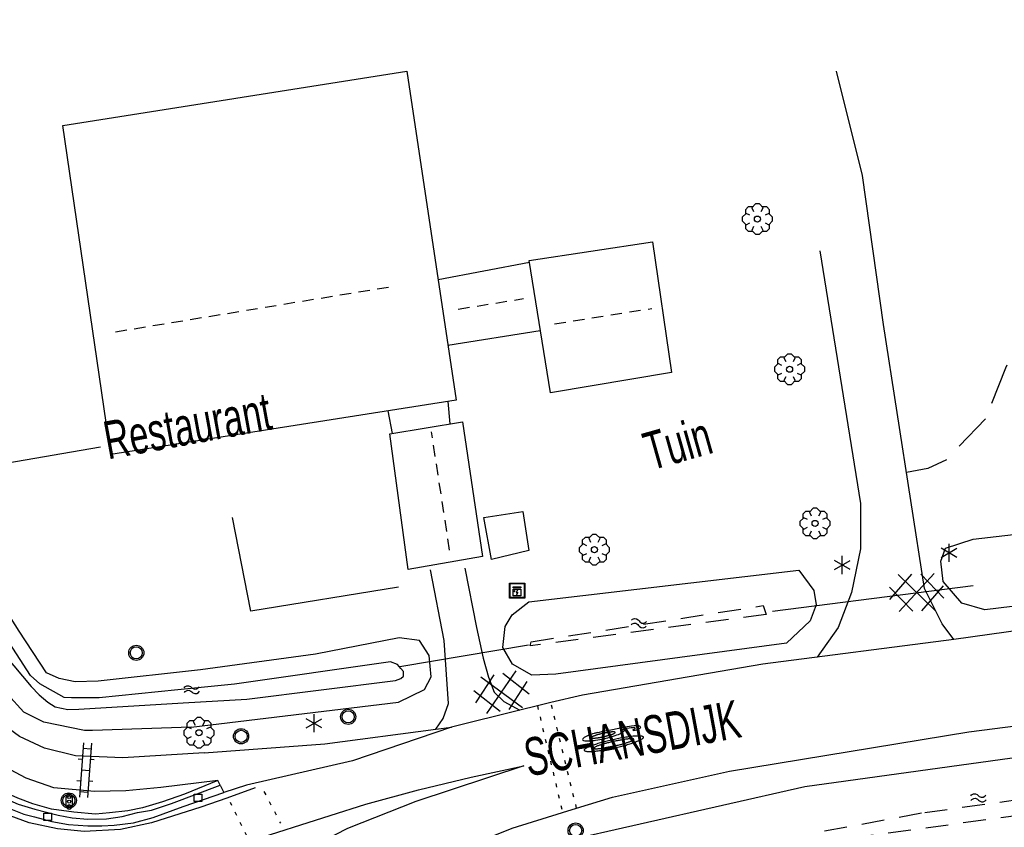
# Model space of a CAD drawing. Extents: x 99796 to 103543, y 406299 to 407646.
# Tile 21 of 85: x 100927 to 100992, y 407151 to 407205. Entities that reach past the tile are written whole.
import ezdxf
from ezdxf.enums import TextEntityAlignment as Align

# ---------------------------------------------------------------- set-up
doc = ezdxf.new("R2010")
doc.units = 0
for name, pattern in [('Cult-sch', [4.5, 2.5, -2]), ('Knt V.O.P', [0.75, 0.25, -0.5]), ('Noklijn', [1.25, 0.75, -0.5]), ('Slootbodem', [2.5, 1.5, -1])]:
    doc.linetypes.add(name, pattern=pattern)
for name, color, linetype in [('1101', 252, 'CONTINUOUS'), ('1104', 252, 'CONTINUOUS'), ('1106', 252, 'CONTINUOUS'), ('1107', 252, 'CONTINUOUS'), ('1110', 252, 'CONTINUOUS'), ('1206', 252, 'CONTINUOUS'), ('1213', 252, 'Knt V.O.P'), ('1233', 252, 'CONTINUOUS'), ('1403', 252, 'CONTINUOUS'), ('1404', 252, 'CONTINUOUS'), ('1406', 252, 'Slootbodem'), ('1605', 252, 'CONTINUOUS'), ('1701', 252, 'CONTINUOUS'), ('1901', 252, 'Noklijn'), ('2004', 252, 'Hekwerk'), ('2010', 252, 'Cult-sch'), ('2401', 252, 'CONTINUOUS'), ('2501', 252, 'CONTINUOUS'), ('2701', 252, 'CONTINUOUS'), ('2901', 252, 'CONTINUOUS'), ('3402', 252, 'CONTINUOUS'), ('3605', 252, 'CONTINUOUS'), ('4406', 252, 'CONTINUOUS'), ('4411', 252, 'CONTINUOUS'), ('4501', 252, 'CONTINUOUS'), ('4601', 252, 'CONTINUOUS')]:
    doc.layers.add(name, color=color, linetype=linetype)
doc.linetypes.add('Hekwerk', pattern='A,4,-1,[1,dgnlstyle.shx,S=0.004,R=0,X=0,Y=0],-1', length=6)

# ---------------------------------------------------------------- blocks, each defined once
blk = doc.blocks.new('VERKEERSBORD', base_point=(97503.821083, 403507.602474))
at = {"layer": '2401'}
for radius in [0.5, 0.5, 0.4, 0.4]:
    blk.add_circle((97503.821083, 403507.602474), radius, dxfattribs=at)
blk = doc.blocks.new('BOOM', base_point=(97503.821083, 403507.602474))
at = {"layer": '2901'}
for points in [[(97504.071083, 403508.102474, 0), (97504.196083, 403508.352474, 0), (97503.946083, 403508.602474, 0), (97503.696083, 403508.602474, 0), (97503.446083, 403508.352474, 0), (97503.571083, 403508.102474, 0)], [(97503.321083, 403507.852474, 0), (97503.071083, 403507.977474, 0), (97502.821083, 403507.727474, 0), (97502.821083, 403507.477474, 0), (97503.071083, 403507.227474, 0), (97503.321083, 403507.352474, 0)], [(97503.491578, 403508.39797, 0), (97503.202364, 403508.39797, 0), (97503.025588, 403508.221193, 0), (97503.025588, 403507.931979, 0)], [(97504.616578, 403507.931979, 0), (97504.616578, 403508.221193, 0), (97504.439801, 403508.39797, 0), (97504.150588, 403508.39797, 0)], [(97504.321083, 403507.352474, 0), (97504.571083, 403507.227474, 0), (97504.821083, 403507.477474, 0), (97504.821083, 403507.727474, 0), (97504.571083, 403507.977474, 0), (97504.321083, 403507.852474, 0)], [(97503.025588, 403507.27297, 0), (97503.025588, 403506.983756, 0), (97503.202364, 403506.806979, 0), (97503.491578, 403506.806979, 0)], [(97503.571083, 403507.102474, 0), (97503.446083, 403506.852474, 0), (97503.696083, 403506.602474, 0), (97503.946083, 403506.602474, 0), (97504.196083, 403506.852474, 0), (97504.071083, 403507.102474, 0)], [(97504.150588, 403506.806979, 0), (97504.439801, 403506.806979, 0), (97504.616578, 403506.983756, 0), (97504.616578, 403507.27297, 0)]]:
    blk.add_polyline3d(points, dxfattribs=at)
blk.add_circle((97503.821083, 403507.602474), 0.2, dxfattribs=at)
blk.add_circle((97503.821083, 403507.602474), 0.2, dxfattribs=at)
blk = doc.blocks.new('WATERSYMBOOL', base_point=(97503.821083, 403517.176353))
at = {"layer": '4601'}
for points in [[(97503.321083, 403517.326353, 0), (97503.383583, 403517.388853, 0), (97503.508583, 403517.451353, 0), (97503.633583, 403517.451353, 0), (97503.758583, 403517.388853, 0), (97503.821083, 403517.326353, 0), (97503.883583, 403517.263853, 0), (97504.008583, 403517.201353, 0), (97504.133583, 403517.201353, 0), (97504.258583, 403517.263853, 0), (97504.321083, 403517.326353, 0)], [(97503.321083, 403517.026353, 0), (97503.383583, 403517.088853, 0), (97503.508583, 403517.151353, 0), (97503.633583, 403517.151353, 0), (97503.758583, 403517.088853, 0), (97503.821083, 403517.026353, 0), (97503.883583, 403516.963853, 0), (97504.008583, 403516.901353, 0), (97504.133583, 403516.901353, 0), (97504.258583, 403516.963853, 0), (97504.321083, 403517.026353, 0)]]:
    blk.add_polyline3d(points, dxfattribs=at)
blk = doc.blocks.new('LICHTMAST', base_point=(106423.199838, 404577.892233))
at = {"layer": '2701'}
for points in [[(106422.680222, 404577.592233, 0), (106423.719453, 404578.192234, 0)], [(106423.719453, 404577.592234, 0), (106422.680222, 404578.192233, 0)], [(106423.199838, 404577.292233, 0), (106423.199838, 404578.492233, 0)]]:
    blk.add_polyline3d(points, dxfattribs=at)
blk = doc.blocks.new('TEKST_60', base_point=(97500.879966, 403507.602474))
at = {"layer": '1233'}
for points in [[(97501.529114, 403508.315661, 0), (97501.530074, 403508.310162, 0), (97501.532959, 403508.304676, 0), (97501.537762, 403508.299214, 0), (97501.544473, 403508.293791, 0), (97501.553073, 403508.288419, 0), (97501.563544, 403508.283112, 0), (97501.575859, 403508.277881, 0), (97501.589989, 403508.27274, 0), (97501.6059, 403508.267701, 0), (97501.623553, 403508.262776, 0), (97501.642907, 403508.257977, 0), (97501.663914, 403508.253316, 0), (97501.686523, 403508.248804, 0), (97501.710682, 403508.244451, 0), (97501.73633, 403508.24027, 0), (97501.763407, 403508.236267, 0), (97501.791846, 403508.232456, 0), (97501.82158, 403508.228843, 0), (97501.852538, 403508.225437, 0), (97501.884642, 403508.222247, 0), (97501.91782, 403508.219282, 0), (97501.951988, 403508.216547, 0), (97501.987066, 403508.21405, 0), (97502.022964, 403508.211796, 0), (97502.059602, 403508.20979, 0), (97502.09689, 403508.208039, 0), (97502.134739, 403508.206545, 0), (97502.173057, 403508.205314, 0), (97502.211745, 403508.204346, 0), (97502.250723, 403508.203645, 0), (97502.290584, 403508.206804, 0), (97502.329842, 403508.206641, 0), (97502.3691, 403508.206749, 0), (97502.408268, 403508.207125, 0), (97502.447246, 403508.207771, 0), (97502.485943, 403508.208684, 0), (97502.524261, 403508.209862, 0), (97502.562108, 403508.211302, 0), (97502.599395, 403508.213, 0), (97502.636042, 403508.214954, 0), (97502.671938, 403508.217157, 0), (97502.707025, 403508.219605, 0), (97502.741191, 403508.222292, 0), (97502.774376, 403508.22521, 0), (97502.806482, 403508.228354, 0), (97502.837447, 403508.231716, 0), (97502.867192, 403508.235286, 0), (97502.895636, 403508.239058, 0), (97502.922018, 403508.239431, 0), (97502.947672, 403508.243577, 0), (97502.971845, 403508.247896, 0), (97502.994458, 403508.252376, 0), (97503.015471, 403508.257007, 0), (97503.034833, 403508.261779, 0), (97503.052495, 403508.266678, 0), (97503.068406, 403508.271694, 0), (97503.082547, 403508.276815, 0), (97503.094868, 403508.282029, 0), (97503.105348, 403508.287322, 0), (97503.113958, 403508.292681, 0), (97503.120667, 403508.298095, 0), (97503.125486, 403508.303549, 0), (97503.128375, 403508.309032, 0), (97503.129067, 403508.312623, 0), (97503.128381, 403508.320027, 0), (97503.125498, 403508.325514, 0), (97503.120695, 403508.330975, 0), (97503.113982, 403508.336399, 0), (97503.105388, 403508.34177, 0), (97503.094914, 403508.347078, 0), (97503.0826, 403508.352309, 0), (97503.068465, 403508.35745, 0), (97503.05256, 403508.362488, 0), (97503.034905, 403508.367412, 0), (97503.015549, 403508.372211, 0), (97502.994543, 403508.376873, 0), (97502.971937, 403508.381385, 0), (97502.94778, 403508.385737, 0), (97502.922133, 403508.38992, 0), (97502.895056, 403508.393922, 0), (97502.866609, 403508.397734, 0), (97502.836882, 403508.401347, 0), (97502.805924, 403508.404753, 0), (97502.773816, 403508.407942, 0), (97502.740638, 403508.410907, 0), (97502.70647, 403508.413642, 0), (97502.671392, 403508.41614, 0), (97502.635728, 403508.416385, 0), (97502.599084, 403508.418312, 0), (97502.56178, 403508.419988, 0), (97502.523925, 403508.421412, 0), (97502.485601, 403508.422578, 0), (97502.446896, 403508.423484, 0), (97502.407911, 403508.42413, 0), (97502.368737, 403508.424512, 0), (97502.329472, 403508.42463, 0), (97502.290198, 403508.424484, 0), (97502.251024, 403508.424073, 0), (97502.212039, 403508.423399, 0), (97502.173336, 403508.422464, 0), (97502.135012, 403508.42127, 0), (97502.097158, 403508.419818, 0), (97502.059855, 403508.418115, 0), (97502.023213, 403508.416162, 0), (97501.9873, 403508.413966, 0), (97501.952218, 403508.411531, 0), (97501.918036, 403508.408863, 0), (97501.884855, 403508.405968, 0), (97501.852742, 403508.402854, 0), (97501.821776, 403508.399529, 0), (97501.792034, 403508.395998, 0), (97501.763587, 403508.392273, 0), (97501.736502, 403508.388361, 0), (97501.710847, 403508.384272, 0), (97501.686682, 403508.380016, 0), (97501.664066, 403508.375602, 0), (97501.643053, 403508.371043, 0), (97501.623693, 403508.366348, 0), (97501.605968, 403508.363512, 0), (97501.59005, 403508.358495, 0), (97501.575912, 403508.353374, 0), (97501.56359, 403508.348161, 0), (97501.553112, 403508.342868, 0), (97501.544504, 403508.337508, 0), (97501.537785, 403508.332094, 0), (97501.532974, 403508.32664, 0), (97501.529806, 403508.319252, 0)], [(97500.879966, 403507.602474, 0), (97500.881649, 403507.587424, 0), (97500.888877, 403507.573963, 0), (97500.900901, 403507.560569, 0), (97500.917692, 403507.547273, 0), (97500.939209, 403507.534108, 0), (97500.965401, 403507.521106, 0), (97500.996205, 403507.508299, 0), (97501.031546, 403507.495716, 0), (97501.071338, 403507.483388, 0), (97501.115488, 403507.471346, 0), (97501.163887, 403507.459617, 0), (97501.21642, 403507.44823, 0), (97501.27296, 403507.437212, 0), (97501.333371, 403507.426592, 0), (97501.397506, 403507.416392, 0), (97501.465212, 403507.406639, 0), (97501.536326, 403507.397356, 0), (97501.610675, 403507.388565, 0), (97501.688082, 403507.380288, 0), (97501.76836, 403507.372544, 0), (97501.851314, 403507.36535, 0), (97501.936747, 403507.358727, 0), (97502.024447, 403507.35269, 0), (97502.114218, 403507.347252, 0), (97502.205818, 403507.342426, 0), (97502.299049, 403507.338225, 0), (97502.39368, 403507.334659, 0), (97502.48948, 403507.331736, 0), (97502.586221, 403507.329463, 0), (97502.683672, 403507.327846, 0), (97502.781592, 403507.326889, 0), (97502.879742, 403507.326593, 0), (97502.977902, 403507.32696, 0), (97503.075822, 403507.327989, 0), (97503.173261, 403507.329677, 0), (97503.27, 403507.332021, 0), (97503.365799, 403507.335013, 0), (97503.460427, 403507.338649, 0), (97503.553655, 403507.342917, 0), (97503.645262, 403507.34781, 0), (97503.735018, 403507.353314, 0), (97503.822724, 403507.359415, 0), (97503.908149, 403507.366101, 0), (97503.991093, 403507.373354, 0), (97504.071367, 403507.381157, 0), (97504.14877, 403507.389491, 0), (97504.223112, 403507.398336, 0), (97504.294223, 403507.407671, 0), (97504.361913, 403507.417474, 0), (97504.426043, 403507.42772, 0), (97504.486451, 403507.438384, 0), (97504.542979, 403507.449443, 0), (97504.595505, 403507.460869, 0), (97504.643901, 403507.472633, 0), (97504.688036, 403507.484707, 0), (97504.727819, 403507.497064, 0), (97504.763152, 403507.509673, 0), (97504.793943, 403507.522503, 0), (97504.820134, 403507.535524, 0), (97504.841634, 403507.548704, 0), (97504.858422, 403507.562012, 0), (97504.87043, 403507.575415, 0), (97504.877646, 403507.588882, 0), (97504.879966, 403507.602474, 0), (97504.877637, 403507.615874, 0), (97504.87041, 403507.629335, 0), (97504.858393, 403507.642731, 0), (97504.841595, 403507.656026, 0), (97504.820085, 403507.66919, 0), (97504.793885, 403507.682192, 0), (97504.763084, 403507.695, 0), (97504.727742, 403507.707583, 0), (97504.68795, 403507.71991, 0), (97504.643806, 403507.731954, 0), (97504.595402, 403507.743683, 0), (97504.542867, 403507.75507, 0), (97504.486332, 403507.766086, 0), (97504.425915, 403507.776708, 0), (97504.361778, 403507.786906, 0), (97504.294081, 403507.79666, 0), (97504.222963, 403507.805943, 0), (97504.148615, 403507.814734, 0), (97504.071206, 403507.823012, 0), (97503.990926, 403507.830756, 0), (97503.907977, 403507.837948, 0), (97503.822547, 403507.844571, 0), (97503.734837, 403507.85061, 0), (97503.645076, 403507.856048, 0), (97503.553466, 403507.860873, 0), (97503.460235, 403507.865074, 0), (97503.365604, 403507.86864, 0), (97503.269804, 403507.871563, 0), (97503.173063, 403507.873836, 0), (97503.075622, 403507.875453, 0), (97502.977702, 403507.87641, 0), (97502.879542, 403507.876706, 0), (97502.781392, 403507.876339, 0), (97502.683472, 403507.87531, 0), (97502.586023, 403507.873622, 0), (97502.489284, 403507.871278, 0), (97502.393485, 403507.868286, 0), (97502.298857, 403507.86465, 0), (97502.205629, 403507.860381, 0), (97502.114032, 403507.85549, 0), (97502.024266, 403507.849986, 0), (97501.93657, 403507.843884, 0), (97501.851142, 403507.837198, 0), (97501.768193, 403507.829945, 0), (97501.687921, 403507.822142, 0), (97501.61052, 403507.813809, 0), (97501.536177, 403507.804963, 0), (97501.46507, 403507.795628, 0), (97501.397371, 403507.785825, 0), (97501.333243, 403507.77558, 0), (97501.272841, 403507.764914, 0), (97501.216308, 403507.753856, 0), (97501.163784, 403507.742431, 0), (97501.115393, 403507.730667, 0), (97501.071252, 403507.718591, 0), (97501.031469, 403507.706235, 0), (97500.996137, 403507.693626, 0), (97500.965343, 403507.680796, 0), (97500.93916, 403507.667775, 0), (97500.917652, 403507.654595, 0), (97500.900871, 403507.641287, 0), (97500.888857, 403507.627883, 0), (97500.881639, 403507.614417, 0)], [(97501.529368, 403507.601157, 0), (97501.530997, 403507.593796, 0), (97501.535875, 403507.586454, 0), (97501.54399, 403507.579148, 0), (97501.555324, 403507.571897, 0), (97501.569847, 403507.564718, 0), (97501.587526, 403507.557627, 0), (97501.608318, 403507.550642, 0), (97501.632172, 403507.54378, 0), (97501.659032, 403507.537057, 0), (97501.688833, 403507.530491, 0), (97501.721502, 403507.524096, 0), (97501.756961, 403507.517887, 0), (97501.795125, 403507.511881, 0), (97501.835902, 403507.506091, 0), (97501.879194, 403507.50053, 0), (97501.924895, 403507.495214, 0), (97501.972897, 403507.490153, 0), (97502.023079, 403507.485362, 0), (97502.075331, 403507.480851, 0), (97502.129514, 403507.47663, 0), (97502.185507, 403507.47271, 0), (97502.24318, 403507.469103, 0), (97502.302373, 403507.465812, 0), (97502.362967, 403507.462851, 0), (97502.4248, 403507.460223, 0), (97502.487734, 403507.457936, 0), (97502.551608, 403507.455995, 0), (97502.616272, 403507.454406, 0), (97502.681576, 403507.45317, 0), (97502.747349, 403507.452293, 0), (97502.813443, 403507.451775, 0), (97502.880029, 403507.450275, 0), (97502.94595, 403507.451823, 0), (97503.012054, 403507.452389, 0), (97503.077827, 403507.453315, 0), (97503.14312, 403507.454598, 0), (97503.207792, 403507.456235, 0), (97503.271665, 403507.458222, 0), (97503.334587, 403507.460555, 0), (97503.396428, 403507.463228, 0), (97503.45701, 403507.466234, 0), (97503.516211, 403507.469567, 0), (97503.573871, 403507.473217, 0), (97503.629861, 403507.477177, 0), (97503.684051, 403507.481437, 0), (97503.73629, 403507.485986, 0), (97503.786478, 403507.490815, 0), (97503.834476, 403507.49591, 0), (97503.880174, 403507.50126, 0), (97503.923461, 403507.506852, 0), (97503.964227, 403507.512672, 0), (97504.002392, 403507.518706, 0), (97504.037847, 403507.52494, 0), (97504.070512, 403507.53136, 0), (97504.100306, 403507.537948, 0), (97504.127159, 403507.54469, 0), (97504.151011, 403507.551569, 0), (97504.171793, 403507.558569, 0), (97504.189464, 403507.565673, 0), (97504.203984, 403507.572863, 0), (97504.215314, 403507.580122, 0), (97504.223423, 403507.587434, 0), (97504.228301, 403507.59478, 0), (97504.229919, 403507.602142, 0), (97504.228296, 403507.609503, 0), (97504.223412, 403507.616845, 0), (97504.215298, 403507.62415, 0), (97504.203963, 403507.631402, 0), (97504.189437, 403507.638582, 0), (97504.171761, 403507.645672, 0), (97504.150974, 403507.652657, 0), (97504.127117, 403507.659519, 0), (97504.100259, 403507.666241, 0), (97504.07046, 403507.672808, 0), (97504.037791, 403507.679203, 0), (97504.002332, 403507.685411, 0), (97503.964162, 403507.691419, 0), (97503.923391, 403507.697209, 0), (97503.8801, 403507.702769, 0), (97503.834399, 403507.708086, 0), (97503.786397, 403507.713145, 0), (97503.736205, 403507.717937, 0), (97503.683963, 403507.722449, 0), (97503.62977, 403507.726669, 0), (97503.573777, 403507.730588, 0), (97503.516114, 403507.734197, 0), (97503.456911, 403507.737486, 0), (97503.396327, 403507.740449, 0), (97503.334892, 403507.741248, 0), (97503.27156, 403507.745363, 0), (97503.207686, 403507.747303, 0), (97503.143012, 403507.748894, 0), (97503.077718, 403507.750128, 0), (97503.011945, 403507.751006, 0), (97502.945841, 403507.751524, 0), (97502.879587, 403507.751681, 0), (97502.813334, 403507.751475, 0), (97502.74724, 403507.750909, 0), (97502.681467, 403507.749984, 0), (97502.616164, 403507.748702, 0), (97502.551502, 403507.747064, 0), (97502.487629, 403507.745077, 0), (97502.424697, 403507.742744, 0), (97502.362866, 403507.740072, 0), (97502.302274, 403507.737065, 0), (97502.243083, 403507.733733, 0), (97502.185413, 403507.730082, 0), (97502.129423, 403507.726122, 0), (97502.075243, 403507.721862, 0), (97502.022994, 403507.717312, 0), (97501.972816, 403507.712484, 0), (97501.924818, 403507.707389, 0), (97501.87912, 403507.70204, 0), (97501.835832, 403507.696448, 0), (97501.79506, 403507.690628, 0), (97501.7569, 403507.684592, 0), (97501.721445, 403507.678358, 0), (97501.688781, 403507.671939, 0), (97501.658985, 403507.665351, 0), (97501.63213, 403507.658609, 0), (97501.608281, 403507.651729, 0), (97501.587494, 403507.644729, 0), (97501.56982, 403507.637627, 0), (97501.555303, 403507.630436, 0), (97501.543974, 403507.623176, 0), (97501.535864, 403507.615865, 0), (97501.530992, 403507.608519, 0)]]:
    blk.add_polyline3d(points, close=True, dxfattribs=at)
blk.add_polyline3d([(97501.979123, 403508.556994, 0), (97502.12248, 403508.561154, 0), (97502.291923, 403508.565646, 0), (97502.476524, 403508.561283, 0), (97502.69397, 403508.555787, 0), (97502.879628, 403508.545046, 0), (97503.854992, 403508.530447, 0), (97504.27557, 403508.506412, 0), (97504.454291, 403508.484683, 0), (97504.571987, 403508.462932, 0), (97504.672248, 403508.441174, 0), (97504.73328, 403508.419402, 0), (97504.772519, 403508.393263, 0), (97504.807399, 403508.367123, 0), (97504.824845, 403508.336618, 0), (97504.829217, 403508.301749, 0), (97504.811799, 403508.253795, 0), (97504.781966, 403508.221913, 0), (97504.733361, 403508.197102, 0), (97504.672345, 403508.175285, 0), (97504.593892, 403508.157821, 0), (97504.54159, 403508.149085, 0), (97504.450056, 403508.144692, 0), (97504.332366, 403508.149008, 0), (97504.327969, 403508.253619, 0), (97504.415145, 403508.25365, 0), (97504.450013, 403508.262381, 0), (97504.467442, 403508.279822, 0), (97504.467434, 403508.301617, 0), (97504.449992, 403508.319046, 0), (97504.410755, 403508.340825, 0), (97504.358444, 403508.353883, 0), (97504.227671, 403508.375629, 0), (97504.092542, 403508.388657, 0), (97503.93562, 403508.401676, 0), (97503.611566, 403508.412127, 0)], dxfattribs=at)
for centre, radius, start, end in [((97501.001791, 403508.314443), 0.072825, 178.708036, 246.680047), ((97501.001798, 403508.314302), 0.072835, 113.364145, 178.597554), ((97501.632256, 403506.85329), 1.664072, 100.145568, 113.342233), ((97501.63119, 403509.775923), 1.664072, 246.69956, 259.896225), ((97502.05062, 403504.515376), 4.039124, 94.251173, 100.145568), ((97502.047849, 403512.114141), 4.039124, 259.896225, 265.79062), ((97502.332276, 403500.726285), 7.838669, 92.582202, 94.251173), ((97502.326741, 403515.903437), 7.838669, 265.79062, 270.020897), ((97502.109843, 403517.719058), 9.65679, 271.303976, 277.198371), ((97503.026762, 403509.776432), 1.664072, 280.145568, 293.342233), ((97503.027828, 403506.853799), 1.664072, 66.69956, 69.464415), ((97503.657282, 403508.315345), 0.072742, 0.020897, 66.69956), ((97503.657282, 403508.315345), 0.072742, 293.342233, 0.020897)]:
    blk.add_arc(centre, radius, start, end, dxfattribs=at)
blk = doc.blocks.new('GV6', base_point=(97503.821083, 403517.176353))
at = {"layer": '4411'}
for points in [[(97503.821083, 403517.145103, 0), (97503.977333, 403517.270103, 0)], [(97503.883583, 403517.082603, 0), (97504.133583, 403517.270103, 0)], [(97503.883583, 403517.270103, 0), (97504.133583, 403517.082603, 0)], [(97504.039833, 403517.270103, 0), (97504.196083, 403517.145103, 0)], [(97503.821083, 403517.207603, 0), (97503.977333, 403517.082603, 0)], [(97504.039833, 403517.082603, 0), (97504.196083, 403517.207603, 0)]]:
    blk.add_polyline3d(points, dxfattribs=at)
blk = doc.blocks.new('IMG-ELEKTRAKAST', base_point=(97500.879966, 403507.602474))
at = {"layer": '3402'}
for points in [[(97500.379966, 403508.102474, 0), (97501.379966, 403508.102474, 0), (97501.379966, 403507.102474, 0), (97500.379966, 403507.102474, 0)], [(97500.618198, 403507.866454, 0), (97501.129648, 403507.866454, 0), (97501.129648, 403507.789878, 0), (97500.618198, 403507.789878, 0)], [(97500.618198, 403507.709163, 0), (97501.129648, 403507.709163, 0), (97501.129648, 403507.270405, 0), (97500.618198, 403507.270405, 0)]]:
    blk.add_polyline3d(points, close=True, dxfattribs=at)
for points in [[(97500.416612, 403507.165485, 0), (97500.416612, 403508.044589, 0)], [(97500.438212, 403508.066188, 0), (97501.317777, 403508.066188, 0)], [(97501.339377, 403508.044589, 0), (97501.339377, 403507.165485, 0)], [(97500.923771, 403507.690085, 0), (97500.823771, 403507.490085, 0), (97500.923771, 403507.490085, 0), (97500.823771, 403507.290085, 0)], [(97501.317777, 403507.143885, 0), (97500.438212, 403507.143885, 0)]]:
    blk.add_polyline3d(points, dxfattribs=at)
for centre, radius, start, end in [((97500.438212, 403508.044589), 0.0216, 90, 180), ((97501.317777, 403508.044589), 0.0216, 0, 90), ((97500.703094, 403507.568429), 0.035426, 90, 270), ((97500.703094, 403507.568429), 0.035426, 270, 90), ((97500.438212, 403507.165485), 0.0216, 180, 270), ((97501.317777, 403507.165485), 0.0216, 270, 0)]:
    blk.add_arc(centre, radius, start, end, dxfattribs=at)
blk = doc.blocks.new('STRAATKOLK', base_point=(97500.879966, 403507.602474))
at = {"layer": '3605'}
blk.add_polyline3d([(97500.629966, 403507.352474, 0), (97500.629966, 403507.852474, 0), (97501.129966, 403507.852474, 0), (97501.129966, 403507.352474, 0)], close=True, dxfattribs=at)
blk = doc.blocks.new('VRI_PAAL', base_point=(97500.879966, 403507.602474))
at = {"layer": '2501'}
for points in [[(97500.679966, 403507.302474, 0), (97500.679966, 403507.902474, 0)], [(97501.079966, 403507.902474, 0), (97501.079966, 403507.302474, 0)]]:
    blk.add_polyline3d(points, dxfattribs=at)
for centre in [(97500.879966, 403507.902474), (97500.879966, 403507.602474), (97500.879966, 403507.302474)]:
    blk.add_circle(centre, 0.1, dxfattribs=at)
for centre, start, end in [((97500.879966, 403507.902474), 90, 180), ((97500.879966, 403507.902474), 0, 90), ((97500.879966, 403507.302474), 180, 0)]:
    blk.add_arc(centre, 0.2, start, end, dxfattribs=at)
blk = doc.blocks.new('OV2', base_point=(97503.821083, 403517.176353))
at = {"layer": '4406'}
for points in [[(97503.852333, 403517.020103, 0), (97503.852333, 403517.332603, 0)], [(97503.914833, 403517.301353, 0), (97503.852333, 403517.301353, 0)], [(97503.914833, 403517.020103, 0), (97503.914833, 403517.332603, 0)], [(97503.821083, 403517.238853, 0), (97503.852333, 403517.238853, 0)], [(97503.946083, 403517.238853, 0), (97503.914833, 403517.238853, 0)], [(97503.914833, 403517.176353, 0), (97503.852333, 403517.176353, 0)], [(97503.821083, 403517.113853, 0), (97503.852333, 403517.113853, 0)], [(97503.946083, 403517.113853, 0), (97503.914833, 403517.113853, 0)], [(97503.914833, 403517.051353, 0), (97503.852333, 403517.051353, 0)]]:
    blk.add_polyline3d(points, dxfattribs=at)

msp = doc.modelspace()

# ---------------------------------------------------------------- linework, layer by layer
at = {"layer": '1101'}
for points in [[(101044.075844, 407179.406994, 0.707), (101040.768904, 407175.596022, 0.602), (101038.268117, 407173.547112, 0.569), (101035.515127, 407171.979137, 0.542), (101032.723022, 407170.880177, 0.446), (101024.32212, 407169.004866, 0.383), (101010.205132, 407166.790181, 0.332), (100988.874865, 407163.811066, 0.317)], [(100956.714807, 407150.151917, 0.249432), (100959.724841, 407151.361891, 0.269), (100963.054566, 407152.387792, 0.241819), (100963.97835, 407152.672413, 0.234278), (100966.339839, 407153.399997, 0.215), (100974.069071, 407155.118101, 0.215), (100989.856107, 407157.710903, 0.32), (101007.497964, 407159.991898, 0.293), (101026.017127, 407162.782141, 0.392), (101034.748835, 407164.216005, 0.44), (101037.856845, 407164.967024, 0.56), (101040.635911, 407164.977082, 0.629), (101042.21916, 407164.581083, 0.689), (101043.578146, 407164.132186, 0.704), (101044.487862, 407163.628899, 0.776), (101045.97686, 407162.500881, 0.866), (101047.674847, 407160.741054, 0.938)], [(100988.874865, 407163.811066, 0.317), (100976.274071, 407162.180879, 0.284), (100964.374003, 407160.143145, 0.233), (100962.282618, 407159.642998, 0.237551), (100961.393869, 407159.430458, 0.239485), (100960.238186, 407159.154081, 0.242)], [(100919.596769, 407159.626993, 0.341129), (100920.156309, 407158.768477, 0.34089), (100921.240464, 407157.280454, 0.34364), (100922.267748, 407156.190299, 0.34089), (100923.357085, 407155.093395, 0.34089), (100924.448119, 407154.364707, 0.32714), (100925.62223, 407153.608513, 0.32164), (100927.129356, 407152.945492, 0.29689), (100928.222678, 407152.606826, 0.27764), (100929.775605, 407152.226856, 0.25839), (100930.691008, 407152.041904, 0.25564), (100931.740231, 407151.959232, 0.26389), (100932.965584, 407151.989255, 0.27489), (100933.992278, 407152.14443, 0.26664), (100935.014264, 407152.387653, 0.26664), (100935.937537, 407152.554077, 0.27489), (100937.252654, 407152.997623, 0.26939), (100940.471205, 407154.194264, 0.293221)], [(100960.238186, 407159.154081, 0.242), (100955.733938, 407158.030906, 0.245)], [(100955.733938, 407158.030906, 0.245), (100949.196053, 407155.802064, 0.284), (100942.204056, 407154.203915, 0.263), (100940.708724, 407153.721862, 0.280628)], [(100940.471205, 407154.194264, 0.293221), (100940.708724, 407153.721862, 0.280628)]]:
    msp.add_polyline3d(points, dxfattribs=at)
at = {"layer": '1104'}
for points in [[(100939.398506, 407156.32776, 0.290225), (100934.034122, 407156.003975, 0.31), (100930.907113, 407156.138831, 0.301), (100928.861929, 407156.630941, 0.307), (100927.220938, 407157.418095, 0.349), (100925.635827, 407158.544996, 0.355), (100924.688858, 407159.401067, 0.358), (100923.836139, 407160.33984, 0.358), (100921.769348, 407163.35509, 0.329123), (100921.391604, 407163.906433, 0.323842)], [(100940.317572, 407154.499826, 0.297598), (100936.553908, 407154.038139, 0.301), (100934.24013, 407153.825053, 0.313), (100932.161046, 407153.782957, 0.31), (100929.475856, 407154.034042, 0.34), (100927.66611, 407154.65691, 0.364), (100926.300046, 407155.382969, 0.364), (100924.670977, 407156.522163, 0.412), (100922.72994, 407158.396275, 0.32593), (100921.834273, 407159.459461, 0.33055), (100921.445443, 407159.844566, 0.30514)], [(100939.398506, 407156.32776, 0.290225), (100947.362093, 407156.93418, 0.322), (100954.688621, 407157.894187, 0.254614)], [(100954.688621, 407157.894187, 0.254614), (100955.733938, 407158.030906, 0.245)], [(100940.471205, 407154.194264, 0.293221), (100940.317572, 407154.499826, 0.297598)]]:
    msp.add_polyline3d(points, dxfattribs=at)
at = {"layer": '1106'}
msp.add_polyline3d([(100916.070364, 407163.913561, 0.366787), (100917.503472, 407161.819755, 0.35156), (100919.107029, 407159.452841, 0.34562), (100920.206714, 407157.771621, 0.34958), (100921.291708, 407156.425358, 0.3674), (100922.096908, 407155.550439, 0.35948), (100923.143706, 407154.645475, 0.3476), (100924.010856, 407154.04708, 0.412), (100925.180195, 407153.328442, 0.30998), (100926.023536, 407152.923701, 0.3179), (100926.74157, 407152.595882, 0.27753), (100927.514706, 407152.294384, 0.27038), (100928.20907, 407152.105763, 0.29447), (100929.352883, 407151.796091, 0.28985), (100930.456439, 407151.601465, 0.29447), (100931.733297, 407151.521512, 0.28985), (100932.654383, 407151.519898, 0.28061), (100933.472719, 407151.567803, 0.28523), (100934.736874, 407151.712745, 0.28061), (100936.041182, 407152.063511, 0.28061), (100938.026134, 407152.794637, 0.26983), (100940.708724, 407153.721862, 0.280628)], dxfattribs=at)
at = {"layer": '1107'}
msp.add_polyline3d([(100940.317572, 407154.499826, 0.297598), (100938.104496, 407153.612309, 0.39534), (100936.649023, 407153.110717, 0.42438), (100935.342536, 407152.700893, 0.43406), (100934.373455, 407152.511616, 0.43164), (100933.169688, 407152.382857, 0.42438), (100932.242853, 407152.285677, 0.42922), (100930.801649, 407152.414387, 0.4631), (100929.323131, 407152.62124, 0.44858), (100928.103113, 407152.961129, 0.44858), (100927.107169, 407153.352066, 0.45584), (100925.859794, 407153.896786, 0.46794), (100924.523566, 407154.649892, 0.4873), (100923.247596, 407155.576015, 0.50182), (100922.236955, 407156.545567, 0.50908), (100921.587168, 407157.302287, 0.50666), (100920.693758, 407158.486083, 0.47036), (100920.268059, 407159.085745, 0.47608), (100919.874484, 407159.689456, 0.344497)], dxfattribs=at)
at = {"layer": '1110'}
for points in [[(100932.567102, 407176.50015, 0.07), (100926.320163, 407175.413855, 0.088), (100921.345038, 407205.145025, -0.026), (100915.583131, 407204.164156, -0.02), (100913.945866, 407208.137178, -0.065), (100907.941816, 407204.847001, -0.074), (100893.139002, 407234.337889, -0.263)], [(100988.874865, 407163.811066, 0.317), (100988.095907, 407164.835893, 0.274), (100986.945165, 407167.175003, 0.241), (100984.227938, 407184.585892, 0.238), (100982.842875, 407194.428854, 0.256), (100981.125889, 407201.293074, 0.223)], [(100980.020968, 407189.442181, 0.223), (100982.722176, 407172.771879, 0.262), (100982.70802, 407169.783079, 0.247), (100982.110856, 407166.904174, 0.271), (100981.242863, 407164.597102, 0.334), (100979.855565, 407162.644305, 0.293379)], [(100954.688621, 407157.894187, 0.254614), (100955.169184, 407158.590817, 0.277), (100955.530909, 407159.591057, 0.202), (100955.238101, 407163.746991, 0.013), (100954.330993, 407168.402114, 0.019)], [(100956.610126, 407168.510147, 0.022), (100957.36487, 407164.60716, 0.022), (100957.81414, 407162.573897, 0.139), (100958.171023, 407161.333003, 0.172), (100958.532003, 407160.33388, 0.202), (100959.169028, 407159.725913, 0.223), (100960.238186, 407159.154081, 0.242)]]:
    msp.add_polyline3d(points, dxfattribs=at)
at = {"layer": '1206'}
for points in [[(100940.895118, 407153.351143, 0.346288), (100939.195884, 407152.740993, 0.352), (100935.935882, 407151.718029, 0.364), (100933.886973, 407151.282915, 0.373), (100931.481925, 407151.152902, 0.373), (100929.725823, 407151.311972, 0.361), (100927.857963, 407151.70797, 0.364), (100926.184935, 407152.327114, 0.367), (100924.378914, 407153.30314, 0.367), (100922.911895, 407154.314183, 0.409), (100921.47505, 407155.585997, 0.415), (100920.491946, 407156.639137, 0.427), (100918.96495, 407158.518173, 0.463)], [(100942.34071, 407150.475999, 0.340673), (100947.730151, 407152.207904, 0.335), (100950.062928, 407152.948119, 0.344), (100953.541977, 407153.886148, 0.356), (100957.016928, 407154.722848, 0.353), (100960.488153, 407155.48616, 0.383)], [(100960.488153, 407155.48616, 0.383), (100953.379182, 407153.113895, 0.383), (100948.871953, 407151.335814, 0.359), (100944.030938, 407148.849183, 0.353), (100943.368719, 407148.431389, 0.354167)], [(100942.76583, 407154.022866, 0.34), (100940.895118, 407153.351143, 0.346288)]]:
    msp.add_polyline3d(points, dxfattribs=at)
at = {"layer": '1213'}
for points in [[(100961.393869, 407159.430458, 0.239485), (100963.054566, 407152.387792, 0.241819)], [(100963.97835, 407152.672413, 0.234278), (100962.282618, 407159.642998, 0.237551)], [(100943.351073, 407153.790035, 0.311), (100944.434015, 407151.694932, 0.329)], [(100942.229015, 407150.848173, 0.32), (100941.137133, 407153.059878, 0.311)]]:
    msp.add_polyline3d(points, dxfattribs=at)
at = {"layer": '1403'}
for points in [[(100858.29748, 407279.981636, -1.385581), (100863.72858, 407271.806114, -1.385581), (100869.75759, 407262.575962, -1.385581), (100874.714089, 407254.638114, -1.385581), (100880.157111, 407245.242559, -1.385581), (100884.852094, 407237.154954, -1.385581), (100890.292508, 407227.246799, -1.385581), (100894.970355, 407218.882033, -1.385581), (100900.001359, 407209.800147, -1.385581), (100901.616022, 407206.810371, -1.385581), (100905.912278, 407198.855244, -1.385581), (100911.021513, 407188.782432, -1.385581), (100914.56948, 407182.126456, -1.385581), (100917.006565, 407177.549937, -1.385581), (100919.70144, 407173.013278, -1.385581), (100923.385379, 407167.115026, -1.385581), (100926.27844, 407162.748613, -1.385581), (100928.002132, 407160.705664, -1.385581), (100928.517339, 407160.166242, -1.385581), (100929.084701, 407159.671523, -1.385581), (100929.569734, 407159.368285, -1.385581), (100930.418727, 407159.182393, -1.385581), (100931.13319, 407159.224371, -1.385581)], [(100930.650317, 407159.970067, -1.385581), (100930.178074, 407159.972899, -1.385581), (100928.55422, 407160.887086, -1.385581), (100927.95482, 407161.436938, -1.385581), (100926.096273, 407164.300942, -1.385581), (100920.918119, 407172.289454, -1.385581), (100917.713997, 407177.602836, -1.385581), (100914.026332, 407184.509896, -1.385581), (100909.781364, 407192.886957, -1.385581), (100905.62692, 407201.289349, -1.385581), (100901.307819, 407209.490576, -1.385581), (100896.818471, 407218.257674, -1.385581), (100891.073329, 407229.027116, -1.385581), (100886.227471, 407237.945461, -1.385581), (100881.535095, 407246.170157, -1.385581), (100876.716805, 407254.811712, -1.385581), (100876.580832, 407255.197653, -1.385581), (100876.664651, 407255.396956, -1.385581), (100877.268148, 407255.743035, -1.385581), (100878.438587, 407256.029167, -1.385581)], [(100931.13319, 407159.224371, -1.385581), (100938.02726, 407159.629428, -1.385581), (100942.218957, 407159.875669, -1.385581), (100952.024294, 407161.112466, -1.385581), (100952.377079, 407161.242851, -1.385581), (100952.549559, 407161.391117, -1.385581), (100952.549187, 407161.705532, -1.385581), (100952.39049, 407161.899247, -1.385581), (100952.163992, 407162.154429, -1.385581), (100951.706154, 407162.338459, -1.385581), (100941.404981, 407160.863244, -1.385581), (100937.675593, 407160.485499, -1.385581), (100932.475833, 407159.959116, -1.385581), (100930.650317, 407159.970067, -1.385581)]]:
    msp.add_polyline3d(points, dxfattribs=at)
at = {"layer": '1404'}
for points in [[(100932.04663, 407157.813757, 0.175528), (100931.50912, 407157.79584, 0.178), (100928.836969, 407158.362829, 0.193), (100927.505178, 407159.01997, 0.196), (100926.440117, 407160.207965, 0.217), (100923.650992, 407163.850927, 0.214), (100915.583131, 407176.722922, 0.112), (100909.199101, 407188.067921, 0.037), (100901.053009, 407203.128152, 0.106), (100899.57234, 407205.829218, 0.11936), (100892.741141, 407218.290829, 0.181), (100884.089154, 407233.722099, 0.223), (100877.950994, 407244.54593, 0.232), (100868.961868, 407259.36588, 0.271), (100860.06513, 407272.680067, 0.259), (100848.150906, 407289.548182, 0.244)], [(100929.834625, 407161.22973, -0.164617), (100929.010575, 407161.615762, -0.18502), (100927.209999, 407164.363043, -0.13453), (100923.687519, 407169.90759, -0.18799), (100921.46347, 407173.611327, -0.29788), (100920.947045, 407174.266479, -0.36322), (100920.603611, 407174.693736, -0.43153), (100920.311722, 407175.044188, -0.46717), (100920.082686, 407175.341805, -0.47608), (100919.356615, 407176.531551, -0.41371), (100916.30275, 407182.487533, -0.36619), (100911.786969, 407192.45805, -0.37807), (100906.388213, 407203.340521, -0.38698), (100898.166202, 407219.052101, -0.4345), (100885.471285, 407242.720412, -0.48796), (100879.614856, 407253.459347, -0.41965), (100879.613794, 407253.917176, -0.40183), (100879.739282, 407254.134124, -0.387737)], [(101044.221876, 407183.060013, 0.637), (101039.383096, 407177.032866, 0.517), (101036.111174, 407174.237036, 0.469), (101032.322181, 407172.179931, 0.409), (101028.989909, 407171.393894, 0.286), (101014.716086, 407168.852874, 0.193), (100997.051877, 407166.52196, 0.184), (100990.915952, 407165.776902, 0.193), (100989.407954, 407166.209035, 0.136), (100988.155884, 407167.635822, 0.106), (100988.022146, 407168.978044, 0.079), (100988.311974, 407169.840821, 0.01), (100990.155993, 407170.420849, -0.038), (101010.097844, 407172.732019, -0.167), (101026.504023, 407176.415958, -0.305), (101029.727144, 407177.226954, -0.323), (101031.67398, 407178.563961, -0.323), (101034.017933, 407180.187815, -0.323), (101035.531891, 407181.819119, -0.359), (101037.201939, 407183.591985, -0.434), (101038.405953, 407186.016031, -0.422), (101041.154099, 407194.549926, -0.398)], [(100938.542494, 407158.030286, 0.145651), (100952.23887, 407159.674876, 0.145), (100953.949896, 407160.519027, 0.097), (100954.374952, 407161.344924, -0.014), (100954.250154, 407162.744888, -0.107), (100953.616855, 407163.745873, -0.143), (100952.264319, 407163.914967, -0.23848), (100946.753564, 407162.834359, -0.32164), (100939.16755, 407161.803555, -0.27115), (100932.418403, 407161.055247, -0.13156), (100930.901653, 407161.017634, -0.1375), (100929.834625, 407161.22973, -0.164617)], [(100969.94592, 407145.54485, 0.407), (100977.187139, 407146.840133, 0.401), (101003.761125, 407150.942051, 0.122), (101031.142009, 407154.208013, 0.116), (101033.807082, 407155.727931, 0.197), (101035.005135, 407158.030906, 0.332), (101035.113168, 407160.038837, 0.332), (101033.567918, 407161.660083, 0.293), (101031.551046, 407161.946186, 0.23), (101005.607007, 407157.758959, 0.107), (100979.033021, 407154.085078, 0.116), (100962.737856, 407150.39406, 0.131), (100959.845913, 407149.314844, 0.158), (100956.901816, 407147.835158, 0.119), (100947.910828, 407141.284981, 0.047), (100947.314824, 407140.606451, 0.047581)], [(100938.542494, 407158.030286, 0.145651), (100932.04663, 407157.813757, 0.175528)]]:
    msp.add_polyline3d(points, dxfattribs=at)
msp.add_polyline3d([(100962.617157, 407161.521875, 0.121), (100961.027948, 407161.448114, 0.019), (100959.74384, 407162.179016, -0.005), (100959.119109, 407163.273879, -0.089), (100959.258062, 407164.676078, -0.077), (100959.737135, 407165.444978, -0.065), (100960.817841, 407166.298815, -0.092), (100978.650061, 407168.38982, 0.031), (100979.621989, 407167.047971, 0.052), (100979.779941, 407166.093179, 0.082), (100979.388041, 407165.047117, 0.142), (100977.837948, 407163.561844, 0.157)], close=True, dxfattribs=at)
at = {"layer": '1406'}
msp.add_polyline3d([(100960.923, 407163.397, -1.659), (100960.975, 407163.659, -1.652), (100976.295, 407166.046, -1.669), (100976.478, 407165.457, -1.734)], close=True, dxfattribs=at)
msp.add_polyline3d([(100948.527377, 407138.208099, -1.84), (100949.494, 407139.148, -1.84), (100953.322, 407141.79, -1.773), (100958.152, 407144.584, -1.793), (100962.777524, 407146.872617, -1.906), (100967.167, 407148.01, -1.821), (100971.391, 407149.161, -1.833), (100977.112, 407150.034, -1.862), (100996.693, 407152.711, -1.97), (101013.301, 407154.99, -2), (101030.731, 407157.616, -1.947), (101030.512, 407158.2, -1.895), (101029.334, 407158.473, -1.999), (101029.193, 407159.203, -2.026), (101027.93, 407159.3, -2.021), (101027.906, 407158.111, -2.024), (101025.553, 407157.809, -2.082), (101013.197, 407156.032, -1.932), (100986.73, 407152.343, -1.917), (100979.578797, 407151.022519, -1.837)], dxfattribs=at)
at = {"layer": '1605'}
for points in [[(100976.903, 407165.67, -1.726), (100990.139, 407167.365, -0.726)], [(100952.313, 407162.019, -1.663), (100960.808, 407163.45, -1.614)]]:
    msp.add_polyline3d(points, dxfattribs=at)
at = {"layer": '1701'}
for points in [[(100956.033823, 407179.596984, 3.796), (100933.236909, 407176.009157, 3.796), (100930.07004, 407197.708973, 3.001), (100952.776057, 407201.303878, 3.07)], [(100970.246924, 407181.433179, 4.759), (100962.252823, 407180.071958, 4.798), (100960.839821, 407188.81596, 4.804), (100968.97809, 407190.049031, 4.807)], [(100956.445841, 407178.17206, 2.602), (100957.769064, 407169.277929, 2.551), (100952.87515, 407168.422975, 2.23), (100951.661823, 407177.365907, 2.464)], [(100957.868901, 407171.852105, 2.665), (100960.440097, 407172.245123, 2.668), (100960.837958, 407169.676908, 2.671), (100958.353934, 407169.096135, 2.521)]]:
    msp.add_polyline3d(points, close=True, dxfattribs=at)
for points in [[(100960.86329, 407188.672908, 4.168), (100954.842476, 407187.535205, 4.168)], [(100955.489931, 407183.220946, 4.165), (100961.585624, 407184.201815, 4.165)], [(100955.648256, 407178.037577, 2.596771), (100955.512655, 407179.515027, 2.592621)], [(100951.833559, 407177.394965, 2.536), (100951.553417, 407178.891786, 2.536)]]:
    msp.add_polyline3d(points, dxfattribs=at)
at = {"layer": '1901'}
for points in [[(100933.553932, 407184.110918, 9.955), (100952.03696, 407187.139951, 9.898)], [(100956.173894, 407185.608857, 5.56), (100960.478095, 407186.298036, 5.56)], [(100962.524024, 407184.629851, 8.908), (100968.947915, 407185.649835, 8.827)], [(100955.599827, 407169.705965, 3.817), (100954.408107, 407177.510076, 3.82)]]:
    msp.add_polyline3d(points, dxfattribs=at)
at = {"layer": '2004'}
msp.add_polyline3d([(100952.229184, 407167.268135, 0.667), (100942.48904, 407165.668123, 0.667), (100941.267145, 407171.85583, 0.667)], dxfattribs=at)
at = {"layer": '2010'}
msp.add_polyline3d([(100975.896326, 407271.788978, -0.234938), (100977.988077, 407257.594877, -0.14), (100983.336849, 407229.987868, -0.017), (100995.603857, 407226.088979, -0.095), (101000.22806, 407197.346129, -0.092), (100996.462164, 407188.573816, -0.005), (100994.495956, 407185.871863, -0.053), (100992.270095, 407181.702145, -0.074), (100990.952832, 407178.36503, -0.074), (100988.377166, 407175.660842, 0.001), (100987.148938, 407175.100186, 0.076), (100985.749347, 407174.836808, 0.23968)], dxfattribs=at)

# ---------------------------------------------------------------- block references
at = {"layer": '1233', "rotation": 12.488972}
msp.add_blockref('TEKST_60', (100964.485122, 407156.500692, 0.3507), dxfattribs=at)
at = {"layer": '2401'}
for p in [(100934.925956, 407162.934505, 0.046), (100948.909206, 407158.711144, 0.325), (100941.842031, 407157.423024, 0.2225), (100930.473489, 407153.191753, 0.394), (100963.916165, 407151.206174, 0.302)]:
    msp.add_blockref('VERKEERSBORD', p, dxfattribs=at)
at = {"layer": '2501'}
msp.add_blockref('VRI_PAAL', (100930.497704, 407153.114267, 0.388), dxfattribs=at)
at = {"layer": '2701'}
for p in [(100988.555235, 407169.524916, 0.263), (100981.511084, 407168.725096, 0.25), (100946.653543, 407158.28646, 0.283)]:
    msp.add_blockref('LICHTMAST', p, dxfattribs=at)
at = {"layer": '2901'}
for p in [(100975.911973, 407191.545107, 0.298), (100978.030918, 407181.638815, 0.298), (100979.712141, 407171.466165, 0.295), (100965.152962, 407169.736885, 0.298), (100939.064009, 407157.656141, 0.337)]:
    msp.add_blockref('BOOM', p, dxfattribs=at)
at = {"layer": '3402'}
msp.add_blockref('IMG-ELEKTRAKAST', (100960.054157, 407167.030834, 1.447), dxfattribs=at)
at = {"layer": '3605'}
for p in [(100939.002169, 407153.366842, 0.31), (100929.079858, 407152.109929, 0.415)]:
    msp.add_blockref('STRAATKOLK', p, dxfattribs=at)
at = {"layer": '4406', "xscale": 8.5, "yscale": 11.5, "zscale": 8.5, "rotation": 175.991217}
msp.add_blockref('OV2', (100932.104049, 407155.153864, -0.936), dxfattribs=at)
at = {"layer": '4411', "xscale": 9.5, "yscale": 13, "zscale": 9.5}
for p, rotation in [((100984.642935, 407166.856863, -0.941), 1.494797), ((100957.270992, 407160.036974, -0.941), 9.602773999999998)]:
    msp.add_blockref('GV6', p, dxfattribs=dict(at, rotation=rotation))
at = {"layer": '4601'}
for p, rotation in [((100968.085883, 407164.886185, 3.335), 354.442768), ((100938.590152, 407160.501146, 3.335), 4.517024), ((100990.490151, 407153.366842, 3.335), 2.275201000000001)]:
    msp.add_blockref('WATERSYMBOOL', p, dxfattribs=dict(at, rotation=rotation))

# ---------------------------------------------------------------- texts
at = {"layer": '4501', "width": 0.68}
for s, rotation, p in [('Restaurant', 10.379594, (100938.301814, 407177.897879, 0.337)), ('Tuin', 15.771947, (100970.636589, 407176.800408, 0.295)), ('SCHANSDIJK', 10.46347, (100967.648161, 407157.304101, 0.295))]:
    msp.add_text(s, height=2.5, rotation=rotation, dxfattribs=at).set_placement(p, align=Align.MIDDLE)

doc.saveas('drawing.dxf')
